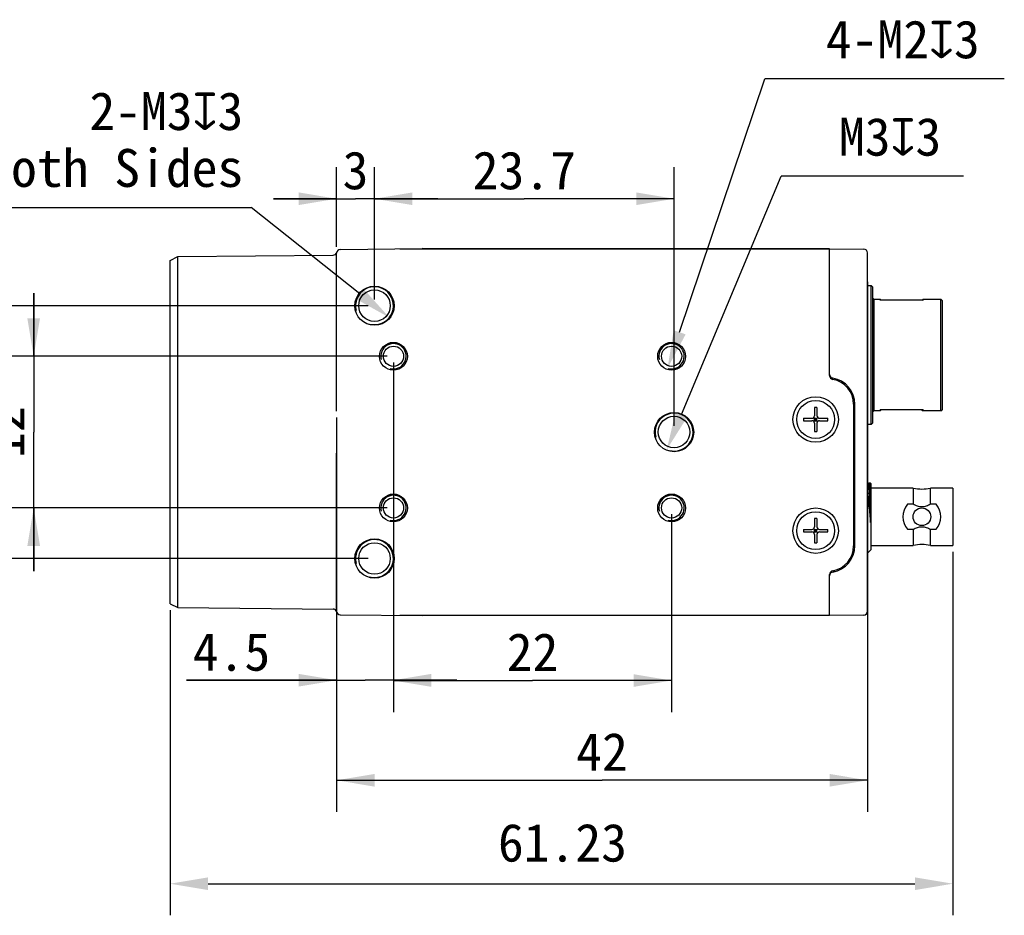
# Model space of a CAD drawing. Header units: millimetres. Extents: x 44 to 250, y 96 to 232.
# Tile 2 of 7: x 115 to 193, y 96 to 167. Entities that reach past the tile are written whole.
import ezdxf
from ezdxf.enums import TextEntityAlignment as Align

# ---------------------------------------------------------------- set-up
doc = ezdxf.new("R2010")
doc.units = ezdxf.units.MM
doc.header["$LTSCALE"] = 16.335
doc.header["$PDMODE"] = 3
doc.header["$PDSIZE"] = 8
doc.layers.get('0').update_dxf_attribs({"linetype": 'CONTINUOUS'})
doc.layers.get('Defpoints').update_dxf_attribs({"linetype": 'CONTINUOUS'})
doc.layers.add('00_COMPONENTS', color=7, linetype='CONTINUOUS')
doc.layers.add('51__DRAFT_DIMS', color=7, linetype='CONTINUOUS')
doc.styles.get("Standard").update_dxf_attribs({"font": 'simfang.ttf'})
doc.dimstyles.new('DIMSTYLE_1', dxfattribs={"dimtxt": 3, "dimasz": 3, "dimexe": 2.5, "dimexo": 0.5, "dimgap": 0.75, "dimtad": 1, "dimdsep": 46, "dimtxsty": 'STANDARD', "dimblk": '_FILLED', "dimblk1": '_FILLED', "dimblk2": '_FILLED', "dimcen": 0.09, "dimclrt": 3, "dimazin": 2, "dimtp": 0.3, "dimtm": 0.3, "dimtfac": 1, "dimtofl": 0, "dimtmove": 0, "dimatfit": 3, "dimldrblk": '_FILLED', "dimfxl": 1, "dimtolj": 1, "dimarcsym": 0})
doc.dimstyles.new('DIMSTYLE_2', dxfattribs={"dimtxt": 3, "dimasz": 3, "dimexe": 2.5, "dimexo": 0.5, "dimgap": 0.75, "dimtad": 1, "dimdsep": 46, "dimtxsty": 'STANDARD', "dimblk": '_FILLED', "dimblk1": '_FILLED', "dimblk2": '_FILLED', "dimcen": 0.09, "dimclrt": 3, "dimazin": 2, "dimtp": 0.2, "dimtm": 0.2, "dimtfac": 1, "dimtofl": 0, "dimtmove": 0, "dimatfit": 3, "dimldrblk": '_FILLED', "dimfxl": 1, "dimtolj": 1, "dimarcsym": 0})
doc.dimstyles.new('DIMSTYLE_3', dxfattribs={"dimtxt": 3, "dimasz": 3, "dimexe": 2.5, "dimexo": 0.5, "dimgap": 0.75, "dimtad": 1, "dimdsep": 46, "dimtxsty": 'STANDARD', "dimblk": '_FILLED', "dimblk1": '_FILLED', "dimblk2": '_FILLED', "dimcen": 0.09, "dimclrt": 3, "dimazin": 2, "dimtp": 0.1, "dimtm": 0.1, "dimtfac": 1, "dimtofl": 0, "dimtmove": 0, "dimatfit": 3, "dimldrblk": '_FILLED', "dimfxl": 1, "dimtolj": 1, "dimarcsym": 0})
doc.dimstyles.new('DIMSTYLE_4', dxfattribs={"dimtxt": 3, "dimasz": 3, "dimexe": 2.5, "dimexo": 0.5, "dimtad": 1, "dimdsep": 46, "dimtxsty": 'STANDARD', "dimblk": '_FILLED', "dimblk1": '_FILLED', "dimblk2": '_FILLED', "dimcen": 0.09, "dimclrt": 3, "dimazin": 2, "dimtp": 0.1, "dimtm": 0.1, "dimtfac": 1, "dimtofl": 0, "dimtmove": 0, "dimatfit": 1, "dimldrblk": '_FILLED', "dimfxl": 1, "dimtolj": 1, "dimarcsym": 0})

# ---------------------------------------------------------------- blocks, each defined once
blk = doc.blocks.new('_FILLED')
at = {"color": 0, "linetype": 'ByBlock'}
blk.add_solid([(0, 0), (-1, 0.167), (-1, -0.167)], dxfattribs=at)
blk = doc.blocks.new('*D20')
at = {"layer": '51__DRAFT_DIMS', "color": 0, "lineweight": -2}
for p, q in [((188.481, 124.763), (188.481, 96.004)), ((126.561, 120.151), (126.561, 96.004)), ((129.561, 98.504), (185.481, 98.504))]:
    blk.add_line(p, q, dxfattribs=at)
at = {"layer": 'Defpoints', "color": 0}
for p in [(188.481, 125.263), (126.561, 120.651), (188.481, 98.504)]:
    blk.add_point(p, dxfattribs=at)
at = {"layer": '51__DRAFT_DIMS', "color": 0, "linetype": 'ByBlock', "lineweight": -2, "xscale": 3, "yscale": 3, "zscale": 3, "rotation": 180}
blk.add_blockref('_FILLED', (126.561, 98.504), dxfattribs=at)
at = {"layer": '51__DRAFT_DIMS', "color": 0, "linetype": 'ByBlock', "lineweight": -2, "xscale": 3, "yscale": 3, "zscale": 3}
blk.add_blockref('_FILLED', (188.481, 98.504), dxfattribs=at)
at = {"layer": '51__DRAFT_DIMS', "color": 3, "insert": (157.6, 103.254), "char_height": 3, "attachment_point": 2, "line_spacing_factor": 0.9}
blk.add_mtext('\\A1;\\A1;61.23', dxfattribs=at)
blk = doc.blocks.new('*D1')
at = {"layer": '51__DRAFT_DIMS', "color": 4}
for p, q in [((181.731, 146.123), (181.731, 104.188)), ((139.731, 135.404), (139.731, 104.188)), ((139.731, 106.688), (160.731, 106.688)), ((181.731, 106.688), (160.731, 106.688))]:
    blk.add_line(p, q, dxfattribs=at)
at = {"layer": '51__DRAFT_DIMS', "color": 4, "xscale": 3, "yscale": 3, "zscale": 3, "rotation": 180}
blk.add_blockref('_FILLED', (139.731, 106.688), dxfattribs=at)
at = {"layer": '51__DRAFT_DIMS', "color": 4, "xscale": 3, "yscale": 3, "zscale": 3}
blk.add_blockref('_FILLED', (181.731, 106.688), dxfattribs=at)
at = {"layer": '51__DRAFT_DIMS', "color": 3}
blk.add_text('42', height=3, dxfattribs=at).set_placement((160.731, 107.438), align=Align.CENTER)
blk = doc.blocks.new('*D2')
at = {"layer": '51__DRAFT_DIMS', "color": 4}
for p, q in [((142.231, 144.238), (106.974, 144.238)), ((109.474, 144.238), (109.474, 134.238)), ((109.474, 124.238), (109.474, 134.238)), ((142.231, 124.238), (106.974, 124.238))]:
    blk.add_line(p, q, dxfattribs=at)
at = {"layer": '51__DRAFT_DIMS', "color": 4, "xscale": 3, "yscale": 3, "zscale": 3}
for p, rotation in [((109.474, 144.238), 90), ((109.474, 124.238), 270)]:
    blk.add_blockref('_FILLED', p, dxfattribs=dict(at, rotation=rotation))
at = {"layer": '51__DRAFT_DIMS', "color": 3}
blk.add_text('20', height=3, rotation=90, dxfattribs=at).set_placement((108.724, 134.238), align=Align.CENTER)
blk = doc.blocks.new('*D3')
at = {"layer": '51__DRAFT_DIMS', "color": 4}
for p, q in [((115.77, 140.238), (115.77, 145.238)), ((115.77, 145.238), (115.77, 134.238)), ((143.731, 140.238), (113.27, 140.238)), ((115.77, 123.238), (115.77, 134.238)), ((143.731, 128.238), (113.27, 128.238)), ((115.77, 128.238), (115.77, 123.238))]:
    blk.add_line(p, q, dxfattribs=at)
at = {"layer": '51__DRAFT_DIMS', "color": 4, "xscale": 3, "yscale": 3, "zscale": 3}
for p, rotation in [((115.77, 140.238), 270), ((115.77, 128.238), 90)]:
    blk.add_blockref('_FILLED', p, dxfattribs=dict(at, rotation=rotation))
at = {"layer": '51__DRAFT_DIMS', "color": 3}
blk.add_text('12', height=3, rotation=90, dxfattribs=at).set_placement((115.02, 134.238), align=Align.CENTER)
blk = doc.blocks.new('*D4')
at = {"layer": '51__DRAFT_DIMS', "color": 4}
for p, q in [((139.731, 148.897), (139.731, 155.203)), ((142.731, 144.738), (142.731, 155.203)), ((139.731, 152.703), (134.731, 152.703)), ((134.731, 152.703), (141.231, 152.703)), ((147.731, 152.703), (141.231, 152.703)), ((142.731, 152.703), (147.731, 152.703))]:
    blk.add_line(p, q, dxfattribs=at)
at = {"layer": '51__DRAFT_DIMS', "color": 4, "xscale": 3, "yscale": 3, "zscale": 3}
blk.add_blockref('_FILLED', (139.731, 152.703), dxfattribs=at)
at = {"layer": '51__DRAFT_DIMS', "color": 4, "xscale": 3, "yscale": 3, "zscale": 3, "rotation": 180}
blk.add_blockref('_FILLED', (142.731, 152.703), dxfattribs=at)
at = {"layer": '51__DRAFT_DIMS', "color": 3}
blk.add_text('3', height=3, dxfattribs=at).set_placement((141.231, 153.453), align=Align.CENTER)
blk = doc.blocks.new('*D5')
at = {"layer": '51__DRAFT_DIMS', "color": 4}
for p, q in [((142.731, 144.738), (142.731, 155.202)), ((166.431, 134.738), (166.431, 155.202)), ((142.731, 152.702), (154.581, 152.702)), ((166.431, 152.702), (154.581, 152.702))]:
    blk.add_line(p, q, dxfattribs=at)
at = {"layer": '51__DRAFT_DIMS', "color": 4, "xscale": 3, "yscale": 3, "zscale": 3, "rotation": 180}
blk.add_blockref('_FILLED', (142.731, 152.702), dxfattribs=at)
at = {"layer": '51__DRAFT_DIMS', "color": 4, "xscale": 3, "yscale": 3, "zscale": 3}
blk.add_blockref('_FILLED', (166.431, 152.702), dxfattribs=at)
at = {"layer": '51__DRAFT_DIMS', "color": 3}
blk.add_text('23.7', height=3, dxfattribs=at).set_placement((154.581, 153.452), align=Align.CENTER)
blk = doc.blocks.new('*D6')
at = {"layer": '51__DRAFT_DIMS', "color": 4}
for p, q in [((144.231, 139.738), (144.231, 112.105)), ((139.731, 135.404), (139.731, 112.105)), ((139.731, 114.605), (127.871, 114.605)), ((127.871, 114.605), (141.981, 114.605)), ((149.231, 114.605), (141.981, 114.605)), ((144.231, 114.605), (149.231, 114.605))]:
    blk.add_line(p, q, dxfattribs=at)
at = {"layer": '51__DRAFT_DIMS', "color": 4, "xscale": 3, "yscale": 3, "zscale": 3}
blk.add_blockref('_FILLED', (139.731, 114.605), dxfattribs=at)
at = {"layer": '51__DRAFT_DIMS', "color": 4, "xscale": 3, "yscale": 3, "zscale": 3, "rotation": 180}
blk.add_blockref('_FILLED', (144.231, 114.605), dxfattribs=at)
at = {"layer": '51__DRAFT_DIMS', "color": 3}
blk.add_text('4.5', height=3, dxfattribs=at).set_placement((134.481, 115.355), align=Align.RIGHT)
blk = doc.blocks.new('*D7')
at = {"layer": '51__DRAFT_DIMS', "color": 4}
for p, q in [((144.231, 127.738), (144.231, 112.081)), ((166.231, 127.738), (166.231, 112.081)), ((144.231, 114.581), (155.231, 114.581)), ((166.231, 114.581), (155.231, 114.581))]:
    blk.add_line(p, q, dxfattribs=at)
at = {"layer": '51__DRAFT_DIMS', "color": 4, "xscale": 3, "yscale": 3, "zscale": 3, "rotation": 180}
blk.add_blockref('_FILLED', (144.231, 114.581), dxfattribs=at)
at = {"layer": '51__DRAFT_DIMS', "color": 4, "xscale": 3, "yscale": 3, "zscale": 3}
blk.add_blockref('_FILLED', (166.231, 114.581), dxfattribs=at)
at = {"layer": '51__DRAFT_DIMS', "color": 3}
blk.add_text('22', height=3, dxfattribs=at).set_placement((155.231, 115.331), align=Align.CENTER)
blk = doc.blocks.new('*D8')
at = {"layer": '51__DRAFT_DIMS', "color": 0, "lineweight": -2}
for p in [(104.304, 152.015), (141.558, 145.173)]:
    blk.add_line(p, (132.975, 152.015), dxfattribs=at)
at = {"layer": 'Defpoints', "color": 0}
for p in [(141.558, 145.173), (143.904, 143.303)]:
    blk.add_point(p, dxfattribs=at)
at = {"layer": '51__DRAFT_DIMS', "color": 0, "linetype": 'ByBlock', "lineweight": -2, "xscale": 3, "yscale": 3, "zscale": 3, "rotation": 321.4417913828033}
blk.add_blockref('_FILLED', (143.904, 143.303), dxfattribs=at)
at = {"layer": '51__DRAFT_DIMS', "color": 3, "insert": (132.35, 161.14), "char_height": 3, "attachment_point": 3, "line_spacing_factor": 0.9}
blk.add_mtext('\\A1;2-M{\\A1;3\\fgdt|b0|i0|c134|p49;x\\fFangSong|b0|i0|c134|p49;3\\POn Both Sides}', dxfattribs=at)
blk = doc.blocks.new('*D9')
at = {"layer": '51__DRAFT_DIMS', "color": 0, "lineweight": -2}
for p in [(167.01, 135.622), (189.317, 154.486)]:
    blk.add_line(p, (174.906, 154.486), dxfattribs=at)
at = {"layer": 'Defpoints', "color": 0}
for p in [(167.01, 135.622), (165.851, 132.855)]:
    blk.add_point(p, dxfattribs=at)
at = {"layer": '51__DRAFT_DIMS', "color": 0, "linetype": 'ByBlock', "lineweight": -2, "xscale": 3, "yscale": 3, "zscale": 3, "rotation": 247.2855470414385}
blk.add_blockref('_FILLED', (165.851, 132.855), dxfattribs=at)
at = {"layer": '51__DRAFT_DIMS', "color": 3, "insert": (179.471, 159.111), "char_height": 3, "attachment_point": 1, "line_spacing_factor": 0.9}
blk.add_mtext('\\A1;{M3{\\fgdt;x}3}', dxfattribs=at)
blk = doc.blocks.new('*D10')
at = {"layer": '51__DRAFT_DIMS', "color": 0, "lineweight": -2}
for p in [(166.869, 142.134), (192.552, 162.192)]:
    blk.add_line(p, (173.62, 162.192), dxfattribs=at)
at = {"layer": 'Defpoints', "color": 0}
for p in [(166.55, 141.186), (165.912, 139.291)]:
    blk.add_point(p, dxfattribs=at)
at = {"layer": '51__DRAFT_DIMS', "color": 0, "linetype": 'ByBlock', "lineweight": -2, "xscale": 3, "yscale": 3, "zscale": 3, "rotation": 251.3985317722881}
blk.add_blockref('_FILLED', (165.912, 139.291), dxfattribs=at)
at = {"layer": '51__DRAFT_DIMS', "color": 3, "insert": (178.438, 166.817), "char_height": 3, "attachment_point": 1, "line_spacing_factor": 0.9}
blk.add_mtext('\\A1;{4-M2{\\fgdt;x}3}', dxfattribs=at)

msp = doc.modelspace()

# ---------------------------------------------------------------- linework, layer by layer
at = {"layer": '00_COMPONENTS', "color": 7}
for p, q in [((126.561, 147.826), (127.161, 148.129)), ((127.161, 148.129), (139.449, 148.236)), ((127.161, 120.348), (127.161, 148.129)), ((139.731, 135.904), (139.731, 148.397)), ((139.735, 148.449), (139.739, 148.467)), ((139.738, 148.465), (139.737, 148.461)), ((139.738, 148.463), (139.737, 148.46)), ((139.738, 148.466), (139.739, 148.467)), ((139.738, 148.466), (139.738, 148.464)), ((140.028, 148.697), (146.508, 148.754)), ((144.731, 148.738), (178.731, 148.738)), ((178.731, 148.752), (146.508, 148.754)), ((178.731, 138.706), (178.731, 148.752)), ((178.731, 148.738), (181.433, 148.715)), ((181.731, 120.062), (181.731, 148.415)), ((126.561, 120.651), (126.561, 147.826)), ((181.731, 145.838), (182.031, 145.838)), ((182.031, 134.838), (182.031, 145.838)), ((182.031, 145.838), (182.131, 145.738)), ((182.131, 145.738), (182.131, 134.938)), ((182.231, 144.763), (182.131, 144.863)), ((182.231, 144.763), (182.731, 144.763)), ((182.231, 144.763), (182.231, 135.913)), ((182.731, 144.672), (182.731, 144.763)), ((182.822, 144.672), (182.731, 144.763)), ((186.131, 144.672), (182.731, 144.672)), ((186.039, 144.672), (186.131, 144.763)), ((186.131, 144.763), (187.531, 144.763)), ((186.131, 144.763), (186.131, 144.672)), ((187.631, 144.663), (187.531, 144.763)), ((187.531, 135.913), (187.531, 144.763)), ((187.631, 144.663), (187.631, 136.013)), ((180.631, 136.441), (180.631, 125.236)), ((180.731, 125.236), (180.731, 136.438)), ((177.531, 136.19), (177.531, 135.538)), ((177.731, 136.19), (177.731, 135.538)), ((182.131, 135.813), (182.231, 135.913)), ((182.731, 135.913), (182.231, 135.913)), ((186.131, 136.005), (182.731, 136.005)), ((182.822, 136.005), (182.731, 135.913)), ((182.731, 135.913), (182.731, 136.005)), ((186.039, 136.005), (186.131, 135.913)), ((186.131, 136.005), (186.131, 135.913)), ((187.531, 135.913), (186.131, 135.913)), ((187.531, 135.913), (187.631, 136.013)), ((176.679, 135.338), (177.331, 135.338)), ((176.679, 135.138), (177.331, 135.138)), ((177.472, 135.08), (177.789, 135.397)), ((177.472, 135.397), (177.789, 135.08)), ((177.531, 135.338), (177.731, 135.338)), ((177.531, 135.138), (177.531, 135.338)), ((177.531, 135.238), (177.731, 135.238)), ((177.531, 135.138), (177.731, 135.138)), ((177.531, 134.938), (177.531, 134.287)), ((177.631, 135.138), (177.631, 135.338)), ((177.731, 135.138), (177.731, 135.338)), ((177.731, 134.938), (177.731, 134.287)), ((177.931, 135.338), (178.582, 135.338)), ((177.931, 135.138), (178.582, 135.138)), ((182.031, 134.838), (181.731, 134.838)), ((182.131, 134.938), (182.031, 134.838)), ((139.731, 120.09), (139.731, 132.572)), ((181.758, 130.213), (181.731, 130.213)), ((181.788, 130.163), (181.758, 130.213)), ((181.831, 130.169), (181.784, 130.169)), ((181.853, 130.213), (181.827, 130.168)), ((181.853, 130.213), (181.931, 130.213)), ((181.981, 130.163), (181.931, 130.213)), ((181.981, 130.163), (181.981, 124.913)), ((185.351, 129.813), (181.981, 129.813)), ((185.351, 129.813), (185.351, 128.525)), ((188.481, 129.813), (186.71, 129.813)), ((186.71, 128.525), (186.71, 129.813)), ((188.481, 129.813), (188.481, 125.263)), ((185.351, 128.525), (184.901, 128.525)), ((187.161, 128.525), (186.71, 128.525)), ((181.975, 127.096), (181.975, 128.224)), ((177.531, 127.39), (177.531, 126.738)), ((177.731, 127.39), (177.731, 126.738)), ((176.679, 126.538), (177.331, 126.538)), ((176.679, 126.338), (177.331, 126.338)), ((177.472, 126.597), (177.789, 126.28)), ((177.472, 126.28), (177.789, 126.597)), ((177.531, 126.538), (177.731, 126.538)), ((177.531, 126.338), (177.531, 126.538)), ((177.531, 126.438), (177.731, 126.438)), ((177.531, 126.338), (177.731, 126.338)), ((177.631, 126.338), (177.631, 126.538)), ((177.731, 126.338), (177.731, 126.538)), ((177.931, 126.538), (178.582, 126.538)), ((177.931, 126.338), (178.582, 126.338)), ((184.901, 126.552), (185.351, 126.552)), ((185.351, 126.552), (185.351, 125.263)), ((186.71, 126.552), (187.161, 126.552)), ((186.71, 125.263), (186.71, 126.552)), ((177.531, 126.138), (177.531, 125.487)), ((177.731, 126.138), (177.731, 125.487)), ((181.731, 124.663), (181.981, 124.913)), ((181.981, 125.263), (185.351, 125.263)), ((186.71, 125.263), (188.481, 125.263)), ((178.731, 119.725), (178.731, 122.971)), ((126.561, 120.651), (127.161, 120.348)), ((127.161, 120.348), (139.449, 120.241)), ((139.739, 120.01), (139.735, 120.028)), ((139.739, 120.01), (139.738, 120.012)), ((181.73, 120.055), (181.731, 120.058)), ((181.731, 120.058), (181.731, 120.059)), ((140.028, 119.78), (146.508, 119.723)), ((178.731, 119.738), (144.731, 119.738)), ((178.731, 119.725), (146.508, 119.723)), ((181.433, 119.762), (178.731, 119.738))]:
    msp.add_line(p, q, dxfattribs=at)
at = {"layer": '00_COMPONENTS', "color": 4}
for p, q in [((179.399, 138.285), (179.475, 138.361)), ((180.459, 137.245), (180.536, 137.321)), ((180.631, 135.316), (180.731, 135.416)), ((180.631, 133.216), (180.731, 133.316)), ((180.631, 131.116), (180.731, 131.216)), ((180.631, 129.016), (180.731, 129.116)), ((180.631, 126.916), (180.731, 127.016)), ((180.57, 124.754), (180.701, 124.886)), ((178.981, 123.165), (179.112, 123.297))]:
    msp.add_line(p, q, dxfattribs=at)
at = {"layer": '00_COMPONENTS', "color": 7}
for points in [[(139.735, 148.449), (139.736, 148.454), (139.737, 148.458), (139.737, 148.461)], [(139.736, 148.456), (139.736, 148.452), (139.735, 148.449)], [(139.736, 120.02), (139.736, 120.025), (139.735, 120.028)], [(139.735, 120.028), (139.736, 120.023), (139.737, 120.019), (139.737, 120.016), (139.738, 120.013)], [(139.738, 120.011), (139.738, 120.014), (139.737, 120.017)]]:
    msp.add_lwpolyline(points, dxfattribs=at)
for centre, radius in [((142.731, 144.238), 1.55), ((142.731, 144.238), 1.25), ((144.231, 140.238), 1.1), ((144.231, 140.238), 0.8), ((166.231, 140.238), 1.1), ((166.231, 140.238), 0.8), ((177.631, 135.238), 1.8), ((177.631, 135.238), 1.5), ((166.431, 134.238), 1.55), ((166.431, 134.238), 1.25), ((144.231, 128.238), 1.1), ((166.231, 128.238), 1.1), ((144.231, 128.238), 0.8), ((166.231, 128.238), 0.8), ((177.631, 126.438), 1.8), ((177.631, 126.438), 1.5), ((186.031, 127.538), 0.7), ((142.731, 124.238), 1.55), ((142.731, 124.238), 1.25)]:
    msp.add_circle(centre, radius, dxfattribs=at)
for centre, radius, start, end in [((139.447, 148.536), 0.3, 270.5, 346.64778), ((140.031, 148.397), 0.3, 90.5, 180), ((140.031, 148.397), 0.3, 170.03587, 178.01782), ((140.03, 148.397), 0.3, 170.01526, 180.00578), ((140.031, 148.397), 0.301, 178.02956, 180.00259), ((181.431, 148.415), 0.3, 0, 89.5), ((179.031, 138.805), 0.3, 180, 260.40593), ((179.031, 138.706), 0.3, 180, 259.98459), ((178.296, 138.055), 0.75, 48.05981, 54.19229), ((178.631, 136.441), 2, 0, 79.98459), ((178.631, 136.438), 2.1, 0, 80.40593), ((177.331, 135.538), 0.2, 270, 360), ((177.631, 132.236), 3.955, 88.55106, 91.44894), ((177.931, 135.538), 0.2, 180, 270), ((180.633, 135.238), 3.955, 178.55115, 181.44885), ((177.331, 134.938), 0.2, 0, 90), ((177.931, 134.938), 0.2, 90, 180), ((174.628, 135.238), 3.955, 358.55115, 1.44885), ((177.631, 138.24), 3.955, 268.55106, 271.44894), ((186.031, 132.658), 2.925, 256.56881, 283.43119), ((186.031, 127.538), 1.5, 138.87931, 221.12069), ((186.031, 127.538), 1.5, 318.87931, 41.12069), ((177.631, 123.436), 3.955, 88.55106, 91.44894), ((180.633, 126.438), 3.955, 178.55115, 181.44885), ((177.331, 126.738), 0.2, 270, 360), ((177.331, 126.138), 0.2, 0, 90), ((177.931, 126.738), 0.2, 180, 270), ((177.931, 126.138), 0.2, 90, 180), ((174.628, 126.438), 3.955, 358.55115, 1.44885), ((177.631, 129.44), 3.955, 268.55106, 271.44894), ((178.631, 125.236), 2, 280.01541, 360), ((178.631, 125.236), 2.1, 279.59407, 360), ((186.031, 122.418), 2.925, 76.56881, 103.43119), ((179.031, 122.971), 0.3, 100.01541, 180), ((179.031, 122.87), 0.3, 99.59407, 180), ((139.447, 119.941), 0.3, 13.35222, 89.5), ((140.032, 120.079), 0.302, 179.99674, 181.99402), ((140.03, 120.079), 0.3, 179.99593, 269.5), ((181.431, 120.062), 0.3, 270.5, 360)]:
    msp.add_arc(centre, radius, start, end, dxfattribs=at)
at = {"layer": '00_COMPONENTS', "color": 4}
for centre, radius, start, end in [((142.731, 144.238), 1.5, 255, 195), ((144.231, 140.238), 1, 255, 195), ((166.231, 140.238), 1, 255, 195), ((178.631, 136.438), 2.1, 80.40593, 85.75106), ((166.431, 134.238), 1.5, 255, 195), ((144.231, 128.238), 1, 255, 195), ((166.231, 128.238), 1, 255, 195), ((142.731, 124.238), 1.5, 255, 195)]:
    msp.add_arc(centre, radius, start, end, dxfattribs=at)
at = {"layer": '00_COMPONENTS', "color": 7}
for points, knots in [([(181.788, 130.163), (181.79, 130.159), (181.794, 130.148), (181.8, 130.127), (181.805, 130.1), (181.811, 130.066), (181.817, 130.025), (181.825, 129.957), (181.836, 129.855), (181.848, 129.715), (181.86, 129.551), (181.871, 129.365), (181.887, 129.079), (181.905, 128.684), (181.927, 128.177), (181.951, 127.642), (181.967, 127.278), (181.975, 127.096)], [0, 0, 0, 0, 0.004594, 0.011386, 0.020423, 0.031707, 0.045212, 0.060904, 0.098686, 0.144657, 0.198346, 0.259173, 0.326491, 0.477607, 0.64515, 0.821827, 1, 1, 1, 1]), ([(181.975, 128.224), (181.969, 128.358), (181.958, 128.618), (181.941, 128.99), (181.927, 129.277), (181.914, 129.485), (181.905, 129.622), (181.895, 129.745), (181.886, 129.854), (181.876, 129.947), (181.867, 130.024), (181.859, 130.078), (181.853, 130.113), (181.848, 130.132), (181.844, 130.148), (181.84, 130.159), (181.836, 130.166), (181.832, 130.169), (181.831, 130.169)], [0, 0, 0, 0, 0.206757, 0.398705, 0.570704, 0.647806, 0.718271, 0.781634, 0.837464, 0.885424, 0.925213, 0.956589, 0.969065, 0.979374, 0.987519, 0.993539, 0.997552, 1, 1, 1, 1]), ([(181.975, 128.224), (181.972, 128.345), (181.965, 128.58), (181.956, 128.92), (181.946, 129.234), (181.937, 129.513), (181.926, 129.753), (181.916, 129.95), (181.906, 130.098), (181.899, 130.181), (181.894, 130.213)], [0, 0, 0, 0, 0.182528, 0.354616, 0.512896, 0.654238, 0.775853, 0.875254, 0.950405, 1, 1, 1, 1]), ([(181.731, 129.522), (181.752, 129.341), (181.78, 129.06), (181.816, 128.675), (181.856, 128.26), (181.909, 127.732), (181.953, 127.307), (181.975, 127.096)], [0, 0, 0, 0, 0.224594, 0.347206, 0.474908, 0.738407, 1, 1, 1, 1]), ([(186.71, 128.525), (186.658, 128.496), (186.551, 128.442), (186.384, 128.377), (186.21, 128.333), (186.031, 128.318), (185.851, 128.333), (185.677, 128.377), (185.51, 128.442), (185.403, 128.496), (185.351, 128.525)], [0, 0, 0, 0, 0.124981, 0.250012, 0.374999, 0.5, 0.625001, 0.749988, 0.875019, 1, 1, 1, 1]), ([(185.351, 126.552), (185.403, 126.581), (185.51, 126.635), (185.677, 126.7), (185.851, 126.743), (186.031, 126.759), (186.21, 126.743), (186.384, 126.7), (186.551, 126.635), (186.658, 126.581), (186.71, 126.552)], [0, 0, 0, 0, 0.124981, 0.250012, 0.374999, 0.5, 0.625001, 0.749988, 0.875019, 1, 1, 1, 1])]:
    msp.add_open_spline(points, degree=3, knots=knots, dxfattribs=at)

# ---------------------------------------------------------------- dimensions: what is measured, and where the dimension line sits
at = {"layer": '51__DRAFT_DIMS', "color": 4}
for p1, p2, text, override, picture, middle in [((166.55, 141.186), (165.912, 139.291), '{4-M<>{\\fgdt;x}3}', {"dimtih": 1, "dimtoh": 1, "dimpost": '<>'}, '*D10', (185.495, 162.192)), ((141.558, 145.173), (143.904, 143.303), '2-M{\\A1;<>\\fgdt|b0|i0|c134|p49;x\\fFangSong|b0|i0|c134|p49;3\\POn Both Sides}', {"dimtih": 1, "dimtoh": 1, "dimpost": '<>', "dimtxsty": 'STANDARD'}, '*D8', (118.327, 152.015)), ((167.01, 135.622), (165.851, 132.855), '{M<>{\\fgdt;x}3}', {"dimtih": 1, "dimtoh": 1, "dimpost": '<>'}, '*D9', (184.394, 154.486))]:
    dim = msp.add_diameter_dim_2p(p1=p1, p2=p2, text=text, dimstyle='DIMSTYLE_4', override=override, dxfattribs=at)
    dim.commit()
    dim.dimension.update_dxf_attribs({"geometry": picture, "text_midpoint": middle, "dimtype": 163})
for base, p1, p2, dimstyle, picture, middle in [((142.731, 152.703), (139.731, 148.397), (142.731, 144.238), 'DIMSTYLE_3', '*D4', (141.195, 152.703)), ((166.431, 152.702), (142.731, 144.238), (166.431, 134.238), 'DIMSTYLE_2', '*D5', (154.531, 152.702)), ((181.731, 106.688), (139.731, 135.904), (181.731, 146.623), 'DIMSTYLE_1', '*D1', (160.64, 106.688)), ((144.231, 114.605), (139.731, 135.904), (144.231, 140.238), 'DIMSTYLE_3', '*D6', (131.082, 114.605)), ((166.231, 114.581), (144.231, 128.238), (166.231, 128.238), 'DIMSTYLE_2', '*D7', (155.175, 114.581))]:
    dim = msp.add_linear_dim(base=base, p1=p1, p2=p2, dimstyle=dimstyle, dxfattribs=at)
    dim.commit()
    dim.dimension.update_dxf_attribs({"geometry": picture, "text_midpoint": middle, "dimtype": 160})
for base, p1, p2, angle, picture, middle in [((115.77, 140.238), (144.231, 128.238), (144.231, 140.238), 90, '*D3', (115.77, 134.323)), ((109.474, 124.238), (142.731, 144.238), (142.731, 124.238), 270, '*D2', (109.474, 134.212))]:
    dim = msp.add_linear_dim(base=base, p1=p1, p2=p2, angle=angle, dimstyle='DIMSTYLE_2', dxfattribs=at)
    dim.commit()
    dim.dimension.update_dxf_attribs({"geometry": picture, "text_midpoint": middle, "dimtype": 160})
dim = msp.add_linear_dim(base=(188.481, 98.504), p1=(126.561, 120.651), p2=(188.481, 125.263), text='\\A1;61.23', dimstyle='DIMSTYLE_1', override={"dimtxsty": 'STANDARD'}, dxfattribs=at)
dim.commit()
dim.dimension.update_dxf_attribs({"geometry": '*D20', "text_midpoint": (157.6, 98.504), "dimtype": 160})

doc.saveas('drawing.dxf')
